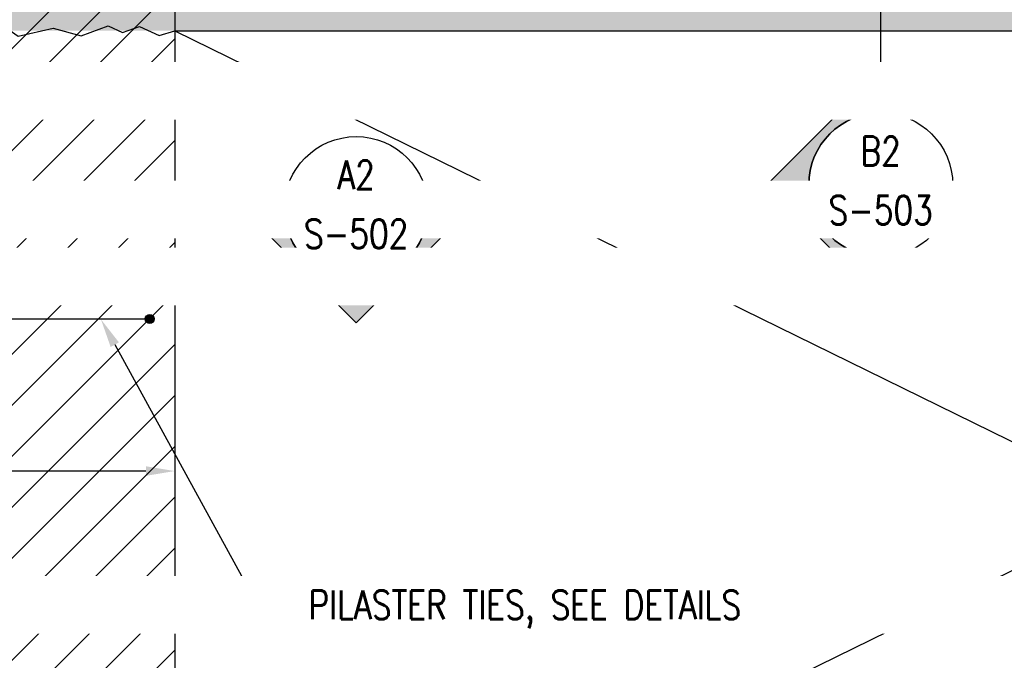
# Model space of a CAD drawing. Header units: inches. Extents: x -1337 to 3683, y -131 to 357.
# Tile 13 of 20: x 626 to 762, y 45 to 134. Entities that reach past the tile are written whole.
import ezdxf
from ezdxf import colors
from ezdxf.entities.mleader import LeaderData, LeaderLine
from ezdxf.enums import TextEntityAlignment as Align
from ezdxf.math import Vec2, Vec3

# ---------------------------------------------------------------- set-up
doc = ezdxf.new("R2010")
doc.units = ezdxf.units.IN
doc.header["$MEASUREMENT"] = 0
doc.set_wipeout_variables(frame=1)
for name, color, linetype in [('A-DETL', 3, 'Continuous'), ('A-DETL-THIN', 1, 'Continuous'), ('S-ANNO-DIMS', 1, 'Continuous'), ('S-ANNO-NOTE', 190, 'Continuous'), ('S-ANNO-SYMB', 2, 'Continuous'), ('S-BEAM', 13, 'Continuous'), ('S-COLS', 53, 'Continuous'), ('S-DETL-LW18-020%', 77, 'Continuous'), ('S-DETL-LW18-040%', 197, 'Continuous'), ('S-REIN-RBAR', 4, 'Continuous')]:
    doc.layers.add(name, color=color, linetype=linetype)
doc.styles.add('Annotative', font='romans.shx', dxfattribs={"width": 0.8, "height": 0.125})
doc.styles.add('Arial', font='romans.shx', dxfattribs={"width": 0.8})
doc.styles.add('ROMANS', font='romans.shx', dxfattribs={"width": 0.8})
doc.dimstyles.new('Annotative', dxfattribs={"dimscale": 0, "dimtxt": 0.125, "dimasz": 0.125, "dimexe": 0.18, "dimexo": 0.0625, "dimgap": 0.09, "dimtad": 1, "dimdec": 3, "dimzin": 3, "dimdsep": 46, "dimlunit": 4, "dimtxsty": 'Annotative', "dimcen": 0.09, "dimclrt": 2, "dimazin": 2, "dimtfac": 1, "dimtdec": 3, "dimtmove": 0, "dimatfit": 0, "dimfxl": 1, "dimfrac": 2, "dimtolj": 1, "dimtzin": 0, "dimarcsym": 0})

# ---------------------------------------------------------------- blocks, each defined once
blk = doc.blocks.new('032100_ReinforcementBar-Section - _ 10-1678638-HEADWALL REINFORCEMENT TO BLAST PILASTER ELEVATION')
h = blk.add_hatch(color=256)
h.dxf.hatch_style = 1
h.paths.add_polyline_path([(644.25, 92, 1), (643, 92, 1)])
blk.add_circle((643.62, 92), 0.625)
blk = doc.blocks.new('*D26')
at = {"layer": 'Defpoints', "color": 0, "transparency": 16777216}
for p in [(561.08, 70.89), (561.08, 68.22), (647.08, 68.22)]:
    blk.add_point(p, dxfattribs=at)
at = {"layer": 'S-ANNO-DIMS', "color": 0, "lineweight": -2, "transparency": 16777216}
blk.add_line((643.08, 70.89), (565.08, 70.89), dxfattribs=at)
at = {"layer": 'S-ANNO-DIMS', "color": 0, "transparency": 16777216}
for points in [[(565.08, 71.56), (565.08, 70.22), (561.08, 70.89)], [(643.08, 71.56), (643.08, 70.22), (647.08, 70.89)]]:
    blk.add_solid(points, dxfattribs=at)
blk = doc.blocks.new('*U57')
blk.add_wipeout([(0, -0.3125), (0.0055, -0.3125), (0.0109, -0.3123), (0.0164, -0.3121), (0.0218, -0.3117), (0.0272, -0.3113), (0.0327, -0.3108), (0.0381, -0.3102), (0.0435, -0.3095), (0.0489, -0.3087), (0.0543, -0.3078), (0.0596, -0.3068), (0.065, -0.3057), (0.0703, -0.3045), (0.0756, -0.3032), (0.0809, -0.3019), (0.0861, -0.3004), (0.0914, -0.2988), (0.0966, -0.2972), (0.1017, -0.2955), (0.1069, -0.2937), (0.112, -0.2917), (0.1171, -0.2897), (0.1221, -0.2877), (0.1271, -0.2855), (0.1321, -0.2832), (0.137, -0.2809), (0.1419, -0.2784), (0.1467, -0.2759), (0.1515, -0.2733), (0.1562, -0.2706), (0.1609, -0.2679), (0.1656, -0.265), (0.1702, -0.2621), (0.1747, -0.2591), (0.1792, -0.256), (0.1837, -0.2528), (0.1881, -0.2496), (0.1924, -0.2463), (0.1967, -0.2429), (0.2009, -0.2394), (0.205, -0.2358), (0.2091, -0.2322), (0.2131, -0.2285), (0.2171, -0.2248), (0.221, -0.221), (0.2248, -0.2171), (0.2285, -0.2131), (0.2322, -0.2091), (0.2358, -0.205), (0.2394, -0.2009), (0.2429, -0.1967), (0.2463, -0.1924), (0.2496, -0.1881), (0.2528, -0.1837), (0.256, -0.1792), (0.2591, -0.1747), (0.2621, -0.1702), (0.265, -0.1656), (0.2679, -0.1609), (0.2706, -0.1562), (0.2733, -0.1515), (0.2759, -0.1467), (0.2784, -0.1419), (0.2809, -0.137), (0.2832, -0.1321), (0.2855, -0.1271), (0.2877, -0.1221), (0.2897, -0.1171), (0.2917, -0.112), (0.2937, -0.1069), (0.2955, -0.1017), (0.2972, -0.0966), (0.2988, -0.0914), (0.3004, -0.0861), (0.3019, -0.0809), (0.3032, -0.0756), (0.3045, -0.0703), (0.3057, -0.065), (0.3068, -0.0596), (0.3078, -0.0543), (0.3087, -0.0489), (0.3095, -0.0435), (0.3102, -0.0381), (0.3108, -0.0327), (0.3113, -0.0272), (0.3117, -0.0218), (0.3121, -0.0164), (0.3123, -0.0109), (0.3125, -0.0055), (0.3125, 0), (0.3125, 0.0055), (0.3123, 0.0109), (0.3121, 0.0164), (0.3117, 0.0218), (0.3113, 0.0272), (0.3108, 0.0327), (0.3102, 0.0381), (0.3095, 0.0435), (0.3087, 0.0489), (0.3078, 0.0543), (0.3068, 0.0596), (0.3057, 0.065), (0.3045, 0.0703), (0.3032, 0.0756), (0.3019, 0.0809), (0.3004, 0.0861), (0.2988, 0.0914), (0.2972, 0.0966), (0.2955, 0.1017), (0.2937, 0.1069), (0.2917, 0.112), (0.2897, 0.1171), (0.2877, 0.1221), (0.2855, 0.1271), (0.2832, 0.1321), (0.2809, 0.137), (0.2784, 0.1419), (0.2759, 0.1467), (0.2733, 0.1515), (0.2706, 0.1562), (0.2679, 0.1609), (0.265, 0.1656), (0.2621, 0.1702), (0.2591, 0.1747), (0.256, 0.1792), (0.2528, 0.1837), (0.2496, 0.1881), (0.2463, 0.1924), (0.2429, 0.1967), (0.2394, 0.2009), (0.2358, 0.205), (0.2322, 0.2091), (0.2285, 0.2131), (0.2248, 0.2171), (0.221, 0.221), (0.2171, 0.2248), (0.2131, 0.2285), (0.2091, 0.2322), (0.205, 0.2358), (0.2009, 0.2394), (0.1967, 0.2429), (0.1924, 0.2463), (0.1881, 0.2496), (0.1837, 0.2528), (0.1792, 0.256), (0.1747, 0.2591), (0.1702, 0.2621), (0.1656, 0.265), (0.1609, 0.2679), (0.1562, 0.2706), (0.1515, 0.2733), (0.1467, 0.2759), (0.1419, 0.2784), (0.137, 0.2809), (0.1321, 0.2832), (0.1271, 0.2855), (0.1221, 0.2877), (0.1171, 0.2897), (0.112, 0.2917), (0.1069, 0.2937), (0.1017, 0.2955), (0.0966, 0.2972), (0.0914, 0.2988), (0.0861, 0.3004), (0.0809, 0.3019), (0.0756, 0.3032), (0.0703, 0.3045), (0.065, 0.3057), (0.0596, 0.3068), (0.0543, 0.3078), (0.0489, 0.3087), (0.0435, 0.3095), (0.0381, 0.3102), (0.0327, 0.3108), (0.0272, 0.3113), (0.0218, 0.3117), (0.0164, 0.3121), (0.0109, 0.3123), (0.0055, 0.3125), (0, 0.3125), (-0.0055, 0.3125), (-0.0109, 0.3123), (-0.0164, 0.3121), (-0.0218, 0.3117), (-0.0272, 0.3113), (-0.0327, 0.3108), (-0.0381, 0.3102), (-0.0435, 0.3095), (-0.0489, 0.3087), (-0.0543, 0.3078), (-0.0596, 0.3068), (-0.065, 0.3057), (-0.0703, 0.3045), (-0.0756, 0.3032), (-0.0809, 0.3019), (-0.0861, 0.3004), (-0.0914, 0.2988), (-0.0966, 0.2972), (-0.1017, 0.2955), (-0.1069, 0.2937), (-0.112, 0.2917), (-0.1171, 0.2897), (-0.1221, 0.2877), (-0.1271, 0.2855), (-0.1321, 0.2832), (-0.137, 0.2809), (-0.1419, 0.2784), (-0.1467, 0.2759), (-0.1515, 0.2733), (-0.1562, 0.2706), (-0.1609, 0.2679), (-0.1656, 0.265), (-0.1702, 0.2621), (-0.1747, 0.2591), (-0.1792, 0.256), (-0.1837, 0.2528), (-0.1881, 0.2496), (-0.1924, 0.2463), (-0.1967, 0.2429), (-0.2009, 0.2394), (-0.205, 0.2358), (-0.2091, 0.2322), (-0.2131, 0.2285), (-0.2171, 0.2248), (-0.221, 0.221), (-0.2248, 0.2171), (-0.2285, 0.2131), (-0.2322, 0.2091), (-0.2358, 0.205), (-0.2394, 0.2009), (-0.2429, 0.1967), (-0.2463, 0.1924), (-0.2496, 0.1881), (-0.2528, 0.1837), (-0.256, 0.1792), (-0.2591, 0.1747), (-0.2621, 0.1702), (-0.265, 0.1656), (-0.2679, 0.1609), (-0.2706, 0.1562), (-0.2733, 0.1515), (-0.2759, 0.1467), (-0.2784, 0.1419), (-0.2809, 0.137), (-0.2832, 0.1321), (-0.2855, 0.1271), (-0.2877, 0.1221), (-0.2897, 0.1171), (-0.2917, 0.112), (-0.2937, 0.1069), (-0.2955, 0.1017), (-0.2972, 0.0966), (-0.2988, 0.0914), (-0.3004, 0.0861), (-0.3019, 0.0809), (-0.3032, 0.0756), (-0.3045, 0.0703), (-0.3057, 0.065), (-0.3068, 0.0596), (-0.3078, 0.0543), (-0.3087, 0.0489), (-0.3095, 0.0435), (-0.3102, 0.0381), (-0.3108, 0.0327), (-0.3113, 0.0272), (-0.3117, 0.0218), (-0.3121, 0.0164), (-0.3123, 0.0109), (-0.3125, 0.0055), (-0.3125, 0), (-0.3125, -0.0055), (-0.3123, -0.0109), (-0.3121, -0.0164), (-0.3117, -0.0218), (-0.3113, -0.0272), (-0.3108, -0.0327), (-0.3102, -0.0381), (-0.3095, -0.0435), (-0.3087, -0.0489), (-0.3078, -0.0543), (-0.3068, -0.0596), (-0.3057, -0.065), (-0.3045, -0.0703), (-0.3032, -0.0756), (-0.3019, -0.0809), (-0.3004, -0.0861), (-0.2988, -0.0914), (-0.2972, -0.0966), (-0.2955, -0.1017), (-0.2937, -0.1069), (-0.2917, -0.112), (-0.2897, -0.1171), (-0.2877, -0.1221), (-0.2855, -0.1271), (-0.2832, -0.1321), (-0.2809, -0.137), (-0.2784, -0.1419), (-0.2759, -0.1467), (-0.2733, -0.1515), (-0.2706, -0.1562), (-0.2679, -0.1609), (-0.265, -0.1656), (-0.2621, -0.1702), (-0.2591, -0.1747), (-0.256, -0.1792), (-0.2528, -0.1837), (-0.2496, -0.1881), (-0.2463, -0.1924), (-0.2429, -0.1967), (-0.2394, -0.2009), (-0.2358, -0.205), (-0.2322, -0.2091), (-0.2285, -0.2131), (-0.2248, -0.2171), (-0.221, -0.221), (-0.2171, -0.2248), (-0.2131, -0.2285), (-0.2091, -0.2322), (-0.205, -0.2358), (-0.2009, -0.2394), (-0.1967, -0.2429), (-0.1924, -0.2463), (-0.1881, -0.2496), (-0.1837, -0.2528), (-0.1792, -0.256), (-0.1747, -0.2591), (-0.1702, -0.2621), (-0.1656, -0.265), (-0.1609, -0.2679), (-0.1562, -0.2706), (-0.1515, -0.2733), (-0.1467, -0.2759), (-0.1419, -0.2784), (-0.137, -0.2809), (-0.1321, -0.2832), (-0.1271, -0.2855), (-0.1221, -0.2877), (-0.1171, -0.2897), (-0.112, -0.2917), (-0.1069, -0.2937), (-0.1017, -0.2955), (-0.0966, -0.2972), (-0.0914, -0.2988), (-0.0861, -0.3004), (-0.0809, -0.3019), (-0.0756, -0.3032), (-0.0703, -0.3045), (-0.065, -0.3057), (-0.0596, -0.3068), (-0.0543, -0.3078), (-0.0489, -0.3087), (-0.0435, -0.3095), (-0.0381, -0.3102), (-0.0327, -0.3108), (-0.0272, -0.3113), (-0.0218, -0.3117), (-0.0164, -0.3121), (-0.0109, -0.3123), (-0.0055, -0.3125)])
at = {"lineweight": -3}
h = blk.add_hatch(color=256, dxfattribs=at)
edge = h.paths.add_edge_path()
edge.add_line((0.3125, 0), (0.4947, 0))
edge.add_line((0.4947, 0), (0, -0.4947))
edge.add_line((0, -0.4947), (-0.4947, 0))
edge.add_line((-0.4947, 0), (-0.3125, 0))
edge.add_arc((0, 0), 0.3125, 180, 360)
at = {"linetype": 'Continuous', "lineweight": -3}
blk.add_line((-0.3125, 0), (-3.855, 0), dxfattribs=at)
at = {"lineweight": -3}
for p, q in [((-0.4947, 0), (0, -0.4947)), ((-0.3125, 0), (0.3125, 0)), ((0, -0.4947), (0.4947, 0))]:
    blk.add_line(p, q, dxfattribs=at)
at = {"lineweight": -3, "flags": 128}
blk.add_lwpolyline([(0.3125, 0), (0.4947, 0), (0, -0.4947), (-0.4947, 0), (-0.3125, 0, 1), (0.3125, 0)], format="xyb", close=True, dxfattribs=at)
blk.add_lwpolyline([(0.3125, -0.0156), (0.3125, -0.0156)], dxfattribs=at)
blk.add_lwpolyline([(0.3125, -0.0156), (0.3125, -0.0156)], dxfattribs=at)
at = {"lineweight": -3}
blk.add_circle((0, 0), 0.3125, dxfattribs=at)
at = {"linetype": 'Continuous', "lineweight": -3, "style": 'Arial'}
blk.add_attdef('X#', text='', height=0.0938, dxfattribs=at).set_placement((0, 0.0469), align=Align.BOTTOM_CENTER)
blk.add_attdef('X-###', text='', height=0.0938, dxfattribs=at).set_placement((0, -0.0469), align=Align.TOP_CENTER)
blk = doc.blocks.new('*U54')
blk.add_wipeout([(0, -0.3125), (0.0055, -0.3125), (0.0109, -0.3123), (0.0164, -0.3121), (0.0218, -0.3117), (0.0272, -0.3113), (0.0327, -0.3108), (0.0381, -0.3102), (0.0435, -0.3095), (0.0489, -0.3087), (0.0543, -0.3078), (0.0596, -0.3068), (0.065, -0.3057), (0.0703, -0.3045), (0.0756, -0.3032), (0.0809, -0.3019), (0.0861, -0.3004), (0.0914, -0.2988), (0.0966, -0.2972), (0.1017, -0.2955), (0.1069, -0.2937), (0.112, -0.2917), (0.1171, -0.2897), (0.1221, -0.2877), (0.1271, -0.2855), (0.1321, -0.2832), (0.137, -0.2809), (0.1419, -0.2784), (0.1467, -0.2759), (0.1515, -0.2733), (0.1562, -0.2706), (0.1609, -0.2679), (0.1656, -0.265), (0.1702, -0.2621), (0.1747, -0.2591), (0.1792, -0.256), (0.1837, -0.2528), (0.1881, -0.2496), (0.1924, -0.2463), (0.1967, -0.2429), (0.2009, -0.2394), (0.205, -0.2358), (0.2091, -0.2322), (0.2131, -0.2285), (0.2171, -0.2248), (0.221, -0.221), (0.2248, -0.2171), (0.2285, -0.2131), (0.2322, -0.2091), (0.2358, -0.205), (0.2394, -0.2009), (0.2429, -0.1967), (0.2463, -0.1924), (0.2496, -0.1881), (0.2528, -0.1837), (0.256, -0.1792), (0.2591, -0.1747), (0.2621, -0.1702), (0.265, -0.1656), (0.2679, -0.1609), (0.2706, -0.1562), (0.2733, -0.1515), (0.2759, -0.1467), (0.2784, -0.1419), (0.2809, -0.137), (0.2832, -0.1321), (0.2855, -0.1271), (0.2877, -0.1221), (0.2897, -0.1171), (0.2917, -0.112), (0.2937, -0.1069), (0.2955, -0.1017), (0.2972, -0.0966), (0.2988, -0.0914), (0.3004, -0.0861), (0.3019, -0.0809), (0.3032, -0.0756), (0.3045, -0.0703), (0.3057, -0.065), (0.3068, -0.0596), (0.3078, -0.0543), (0.3087, -0.0489), (0.3095, -0.0435), (0.3102, -0.0381), (0.3108, -0.0327), (0.3113, -0.0272), (0.3117, -0.0218), (0.3121, -0.0164), (0.3123, -0.0109), (0.3125, -0.0055), (0.3125, 0), (0.3125, 0.0055), (0.3123, 0.0109), (0.3121, 0.0164), (0.3117, 0.0218), (0.3113, 0.0272), (0.3108, 0.0327), (0.3102, 0.0381), (0.3095, 0.0435), (0.3087, 0.0489), (0.3078, 0.0543), (0.3068, 0.0596), (0.3057, 0.065), (0.3045, 0.0703), (0.3032, 0.0756), (0.3019, 0.0809), (0.3004, 0.0861), (0.2988, 0.0914), (0.2972, 0.0966), (0.2955, 0.1017), (0.2937, 0.1069), (0.2917, 0.112), (0.2897, 0.1171), (0.2877, 0.1221), (0.2855, 0.1271), (0.2832, 0.1321), (0.2809, 0.137), (0.2784, 0.1419), (0.2759, 0.1467), (0.2733, 0.1515), (0.2706, 0.1562), (0.2679, 0.1609), (0.265, 0.1656), (0.2621, 0.1702), (0.2591, 0.1747), (0.256, 0.1792), (0.2528, 0.1837), (0.2496, 0.1881), (0.2463, 0.1924), (0.2429, 0.1967), (0.2394, 0.2009), (0.2358, 0.205), (0.2322, 0.2091), (0.2285, 0.2131), (0.2248, 0.2171), (0.221, 0.221), (0.2171, 0.2248), (0.2131, 0.2285), (0.2091, 0.2322), (0.205, 0.2358), (0.2009, 0.2394), (0.1967, 0.2429), (0.1924, 0.2463), (0.1881, 0.2496), (0.1837, 0.2528), (0.1792, 0.256), (0.1747, 0.2591), (0.1702, 0.2621), (0.1656, 0.265), (0.1609, 0.2679), (0.1562, 0.2706), (0.1515, 0.2733), (0.1467, 0.2759), (0.1419, 0.2784), (0.137, 0.2809), (0.1321, 0.2832), (0.1271, 0.2855), (0.1221, 0.2877), (0.1171, 0.2897), (0.112, 0.2917), (0.1069, 0.2937), (0.1017, 0.2955), (0.0966, 0.2972), (0.0914, 0.2988), (0.0861, 0.3004), (0.0809, 0.3019), (0.0756, 0.3032), (0.0703, 0.3045), (0.065, 0.3057), (0.0596, 0.3068), (0.0543, 0.3078), (0.0489, 0.3087), (0.0435, 0.3095), (0.0381, 0.3102), (0.0327, 0.3108), (0.0272, 0.3113), (0.0218, 0.3117), (0.0164, 0.3121), (0.0109, 0.3123), (0.0055, 0.3125), (0, 0.3125), (-0.0055, 0.3125), (-0.0109, 0.3123), (-0.0164, 0.3121), (-0.0218, 0.3117), (-0.0272, 0.3113), (-0.0327, 0.3108), (-0.0381, 0.3102), (-0.0435, 0.3095), (-0.0489, 0.3087), (-0.0543, 0.3078), (-0.0596, 0.3068), (-0.065, 0.3057), (-0.0703, 0.3045), (-0.0756, 0.3032), (-0.0809, 0.3019), (-0.0861, 0.3004), (-0.0914, 0.2988), (-0.0966, 0.2972), (-0.1017, 0.2955), (-0.1069, 0.2937), (-0.112, 0.2917), (-0.1171, 0.2897), (-0.1221, 0.2877), (-0.1271, 0.2855), (-0.1321, 0.2832), (-0.137, 0.2809), (-0.1419, 0.2784), (-0.1467, 0.2759), (-0.1515, 0.2733), (-0.1562, 0.2706), (-0.1609, 0.2679), (-0.1656, 0.265), (-0.1702, 0.2621), (-0.1747, 0.2591), (-0.1792, 0.256), (-0.1837, 0.2528), (-0.1881, 0.2496), (-0.1924, 0.2463), (-0.1967, 0.2429), (-0.2009, 0.2394), (-0.205, 0.2358), (-0.2091, 0.2322), (-0.2131, 0.2285), (-0.2171, 0.2248), (-0.221, 0.221), (-0.2248, 0.2171), (-0.2285, 0.2131), (-0.2322, 0.2091), (-0.2358, 0.205), (-0.2394, 0.2009), (-0.2429, 0.1967), (-0.2463, 0.1924), (-0.2496, 0.1881), (-0.2528, 0.1837), (-0.256, 0.1792), (-0.2591, 0.1747), (-0.2621, 0.1702), (-0.265, 0.1656), (-0.2679, 0.1609), (-0.2706, 0.1562), (-0.2733, 0.1515), (-0.2759, 0.1467), (-0.2784, 0.1419), (-0.2809, 0.137), (-0.2832, 0.1321), (-0.2855, 0.1271), (-0.2877, 0.1221), (-0.2897, 0.1171), (-0.2917, 0.112), (-0.2937, 0.1069), (-0.2955, 0.1017), (-0.2972, 0.0966), (-0.2988, 0.0914), (-0.3004, 0.0861), (-0.3019, 0.0809), (-0.3032, 0.0756), (-0.3045, 0.0703), (-0.3057, 0.065), (-0.3068, 0.0596), (-0.3078, 0.0543), (-0.3087, 0.0489), (-0.3095, 0.0435), (-0.3102, 0.0381), (-0.3108, 0.0327), (-0.3113, 0.0272), (-0.3117, 0.0218), (-0.3121, 0.0164), (-0.3123, 0.0109), (-0.3125, 0.0055), (-0.3125, 0), (-0.3125, -0.0055), (-0.3123, -0.0109), (-0.3121, -0.0164), (-0.3117, -0.0218), (-0.3113, -0.0272), (-0.3108, -0.0327), (-0.3102, -0.0381), (-0.3095, -0.0435), (-0.3087, -0.0489), (-0.3078, -0.0543), (-0.3068, -0.0596), (-0.3057, -0.065), (-0.3045, -0.0703), (-0.3032, -0.0756), (-0.3019, -0.0809), (-0.3004, -0.0861), (-0.2988, -0.0914), (-0.2972, -0.0966), (-0.2955, -0.1017), (-0.2937, -0.1069), (-0.2917, -0.112), (-0.2897, -0.1171), (-0.2877, -0.1221), (-0.2855, -0.1271), (-0.2832, -0.1321), (-0.2809, -0.137), (-0.2784, -0.1419), (-0.2759, -0.1467), (-0.2733, -0.1515), (-0.2706, -0.1562), (-0.2679, -0.1609), (-0.265, -0.1656), (-0.2621, -0.1702), (-0.2591, -0.1747), (-0.256, -0.1792), (-0.2528, -0.1837), (-0.2496, -0.1881), (-0.2463, -0.1924), (-0.2429, -0.1967), (-0.2394, -0.2009), (-0.2358, -0.205), (-0.2322, -0.2091), (-0.2285, -0.2131), (-0.2248, -0.2171), (-0.221, -0.221), (-0.2171, -0.2248), (-0.2131, -0.2285), (-0.2091, -0.2322), (-0.205, -0.2358), (-0.2009, -0.2394), (-0.1967, -0.2429), (-0.1924, -0.2463), (-0.1881, -0.2496), (-0.1837, -0.2528), (-0.1792, -0.256), (-0.1747, -0.2591), (-0.1702, -0.2621), (-0.1656, -0.265), (-0.1609, -0.2679), (-0.1562, -0.2706), (-0.1515, -0.2733), (-0.1467, -0.2759), (-0.1419, -0.2784), (-0.137, -0.2809), (-0.1321, -0.2832), (-0.1271, -0.2855), (-0.1221, -0.2877), (-0.1171, -0.2897), (-0.112, -0.2917), (-0.1069, -0.2937), (-0.1017, -0.2955), (-0.0966, -0.2972), (-0.0914, -0.2988), (-0.0861, -0.3004), (-0.0809, -0.3019), (-0.0756, -0.3032), (-0.0703, -0.3045), (-0.065, -0.3057), (-0.0596, -0.3068), (-0.0543, -0.3078), (-0.0489, -0.3087), (-0.0435, -0.3095), (-0.0381, -0.3102), (-0.0327, -0.3108), (-0.0272, -0.3113), (-0.0218, -0.3117), (-0.0164, -0.3121), (-0.0109, -0.3123), (-0.0055, -0.3125)])
at = {"lineweight": -3}
h = blk.add_hatch(color=256, dxfattribs=at)
edge = h.paths.add_edge_path()
edge.add_line((0, -0.3125), (0, -0.4947))
edge.add_line((0, -0.4947), (-0.4947, 0))
edge.add_line((-0.4947, 0), (0, 0.4947))
edge.add_line((0, 0.4947), (0, 0.3125))
edge.add_arc((0, 0), 0.3125, 90, 270)
at = {"linetype": 'Continuous', "lineweight": -3}
blk.add_line((0, 0.3125), (0, 4.8319), dxfattribs=at)
at = {"lineweight": -3}
for p, q in [((0, 0.4947), (-0.4947, 0)), ((-0.4947, 0), (0, -0.4947)), ((-0.3125, 0), (0.3125, 0))]:
    blk.add_line(p, q, dxfattribs=at)
at = {"lineweight": -3, "flags": 128}
blk.add_lwpolyline([(0, -0.3125), (0, -0.4947), (-0.4947, 0), (0, 0.4947), (0, 0.3125, 1), (0, -0.3125)], format="xyb", close=True, dxfattribs=at)
blk.add_lwpolyline([(-0.0156, -0.3125), (-0.0156, -0.3125)], dxfattribs=at)
blk.add_lwpolyline([(-0.0156, -0.3125), (-0.0156, -0.3125)], dxfattribs=at)
at = {"lineweight": -3}
blk.add_circle((0, 0), 0.3125, dxfattribs=at)
at = {"linetype": 'Continuous', "lineweight": -3, "style": 'Arial'}
blk.add_attdef('X#', text='', height=0.0938, dxfattribs=at).set_placement((0, 0.0469), align=Align.BOTTOM_CENTER)
blk.add_attdef('X-###', text='', height=0.0938, dxfattribs=at).set_placement((0, -0.0469), align=Align.TOP_CENTER)

msp = doc.modelspace()

# ---------------------------------------------------------------- hatches: boundary and pattern name
at = {"layer": 'S-DETL-LW18-020%'}
h = msp.add_hatch(color=256, dxfattribs=at)
h.dxf.hatch_style = 1
h.paths.add_polyline_path([(889.6576, 132), (201.0774, 132), (201.0774, 168), (889.6576, 168)])
at = {"layer": 'S-DETL-LW18-040%'}
h = msp.add_hatch(dxfattribs=at)
h.set_pattern_fill('ANSI31', color=256, scale=40)
h.paths.add_polyline_path([(647.0774, 0), (561.0774, 0), (561.0774, 242), (647.0774, 242)])

# ---------------------------------------------------------------- linework, layer by layer
at = {"layer": 'A-DETL-THIN', "lineweight": -3}
for p, q in [((647.0774, 132), (889.6576, 12.9644)), ((889.6576, 119.0356), (647.0774, 0))]:
    msp.add_line(p, q, dxfattribs=at)
at = {"layer": 'S-BEAM', "lineweight": -3}
msp.add_line((647.0774, 132), (889.6576, 132), dxfattribs=at)
at = {"layer": 'S-COLS', "lineweight": -3}
msp.add_line((647.0774, 132), (647.0774, 0), dxfattribs=at)
at = {"layer": 'S-DETL-LW18-040%', "lineweight": -3}
msp.add_line((647.0774, 220), (647.0774, 132), dxfattribs=at)
at = {"layer": 'S-REIN-RBAR', "lineweight": -3}
msp.add_line((565.1569, 92), (642.9978, 92), dxfattribs=at)

# ---------------------------------------------------------------- block references
msp.add_blockref('032100_ReinforcementBar-Section - _ 10-1678638-HEADWALL REINFORCEMENT TO BLAST PILASTER ELEVATION', (0, 0), dxfattribs=at)

# ---------------------------------------------------------------- dimensions: what is measured, and where the dimension line sits
at = {"layer": 'S-ANNO-DIMS', "lineweight": -3}
dim = msp.add_linear_dim(base=(561.0774, 70.8901), p1=(647.0774, 68.2237), p2=(561.0774, 68.2237), text=' ', dimstyle='Annotative', override={"dimpost": '\\X', "dimse1": 1, "dimse2": 1, "dimtfill": 0}, dxfattribs=at)
dim.commit()
dim.dimension.update_dxf_attribs({"geometry": '*D26', "text_midpoint": (590.2935, 70.8901), "dimtype": 160})

# ---------------------------------------------------------------- next in the draw order: block references
at = {"layer": 'S-ANNO-SYMB', "lineweight": -3}
ref = msp.add_blockref('*U54', (745.0972, 110.6048), dxfattribs=dict(at, xscale=32, yscale=32, zscale=32))
ref.add_attrib('X-###', 'S-503', dxfattribs={"color": 1, "linetype": 'Continuous', "lineweight": -2, "height": 4, "style": 'ROMANS', "width": 0.796875}).set_placement((745.0972, 109.1048), align=Align.TOP_CENTER)
ref.add_attrib('X#', 'B2', dxfattribs={"color": 1, "linetype": 'Continuous', "lineweight": -2, "height": 4, "style": 'ROMANS', "width": 0.796875}).set_placement((745.0972, 112.1048), align=Align.BOTTOM_CENTER)
ref = msp.add_blockref('*U57', (672.278, 107.314), dxfattribs=dict(at, xscale=32, yscale=32, zscale=32))
ref.add_attrib('X-###', 'S-502', dxfattribs={"color": 1, "linetype": 'Continuous', "lineweight": -2, "height": 4, "style": 'ROMANS', "width": 0.796875}).set_placement((672.278, 105.814), align=Align.TOP_CENTER)
ref.add_attrib('X#', 'A2', dxfattribs={"color": 1, "linetype": 'Continuous', "lineweight": -2, "height": 4, "style": 'ROMANS', "width": 0.796875}).set_placement((672.278, 108.814), align=Align.BOTTOM_CENTER)

# ---------------------------------------------------------------- next in the draw order: leaders
at = {"layer": 'S-ANNO-NOTE', "lineweight": -3}
ml = msp.add_multileader_mtext('Standard', dxfattribs=at)
ml.set_content('ROUGHEN JOINT, TYP', color=256, style='Annotative')
ml.set_leader_properties(color=1, linetype='ByLayer', lineweight=-1)
ml.build(insert=Vec2(0, 0))
ml.multileader.update_dxf_attribs({"text_right_attachment_type": 3, "dogleg_length": 0.125, "scale": 32})
ctx = ml.context
ctx.base_point, ctx.scale, ctx.landing_gap_size, ctx.plane_origin = Vec3(171.2682, 124.4304), 32, 2.88, Vec3(243.5604, 138.6678)
ctx.right_attachment = 3
notes = []
notes.append((ctx, [(1, (1, 1, 0), (206.1711, 117.7638), (-1, 0), 4, [(0, [(221.2332, 132.1082)], 0, [])])]))
ctx.mtext.insert, ctx.mtext.width, ctx.mtext.flow_direction = Vec3(174.1482, 126.8114), 26.712114, 5
ml = msp.add_multileader_mtext('Standard', dxfattribs=at)
ml.set_content('PILASTER TIES, SEE DETAILS', color=256, style='Annotative')
ml.set_leader_properties(color=1, linetype='ByLayer', lineweight=-1)
ml.build(insert=Vec2(0, 0))
ml.multileader.update_dxf_attribs({"text_right_attachment_type": 3, "dogleg_length": 0.125, "scale": 32})
ctx = ml.context
ctx.base_point, ctx.scale, ctx.landing_gap_size, ctx.plane_origin = Vec3(662.783, 51.9335), 32, 2.88, Vec3(640.2408, 88.2351)
ctx.right_attachment = 3
notes.append((ctx, [(0, (1, 1, 0), (658.783, 51.9335), (1, 0), 4, [(0, [(636.8426, 91.9401)], 0, [])])]))
ctx.mtext.insert, ctx.mtext.width, ctx.mtext.flow_direction = Vec3(665.663, 54.3145), 69.695518, 5
ctx.mtext.has_bg_fill, ctx.mtext.bg_color, ctx.mtext.bg_scale_factor, ctx.mtext.bg_transparency, ctx.mtext.use_window_bg_color = 1, -1027028792, 1.5, 0, 1
for ctx, leaders in notes:
    for number, flags, end, landing, length, lines in leaders:
        leader = LeaderData()
        leader.index, (leader.has_last_leader_line, leader.has_dogleg_vector, leader.attachment_direction) = number, flags
        leader.last_leader_point, leader.dogleg_vector, leader.dogleg_length = Vec3(end), Vec3(landing), length
        for number, points, colour, breaks in lines:
            line = LeaderLine()
            line.index, line.vertices, line.color, line.breaks = number, Vec3.list(points), colors.encode_raw_color(colour), breaks
            leader.lines.append(line)
        ctx.leaders.append(leader)

# ---------------------------------------------------------------- next in the draw order: leaders
ml = msp.add_multileader_mtext('Standard', dxfattribs=at)
ml.set_content('HEADER BEAM SHEAR REINF, SEE DETAILS', color=256, style='Annotative')
ml.set_leader_properties(color=1, linetype='ByLayer', lineweight=-1)
ml.build(insert=Vec2(0, 0))
ml.multileader.update_dxf_attribs({"text_right_attachment_type": 3, "dogleg_length": 0.125, "scale": 32})
ctx = ml.context
ctx.base_point, ctx.scale, ctx.landing_gap_size, ctx.plane_origin = Vec3(389.3284, 123.2849), 32, 2.88, Vec3(359.6026, 138.6678)
ctx.right_attachment = 3
notes = []
notes.append((ctx, [(0, (1, 1, 0), (385.3284, 123.2849), (1, 0), 4, [(0, [(400.5985, 147.9645)], 0, [])])]))
ctx.mtext.insert, ctx.mtext.width, ctx.mtext.flow_direction = Vec3(392.2084, 125.6658), 52.099261, 5
ctx.mtext.has_bg_fill, ctx.mtext.bg_color, ctx.mtext.bg_scale_factor, ctx.mtext.bg_transparency, ctx.mtext.use_window_bg_color = 1, -1027028792, 1.5, 0, 1
ml = msp.add_multileader_mtext('Standard', dxfattribs=at)
ml.set_content('PILASTER TIES, SEE DETAILS', color=256, style='Annotative')
ml.set_leader_properties(color=1, linetype='ByLayer', lineweight=-1)
ml.build(insert=Vec2(0, 0))
ml.multileader.update_dxf_attribs({"text_right_attachment_type": 3, "dogleg_length": 0.125, "scale": 32})
ctx = ml.context
ctx.base_point, ctx.scale, ctx.landing_gap_size, ctx.plane_origin = Vec3(264.783, 51.9335), 32, 2.88, Vec3(242.2408, 88.2351)
ctx.right_attachment = 3
notes.append((ctx, [(0, (1, 1, 0), (260.783, 51.9335), (1, 0), 4, [(0, [(238.8426, 91.9401)], 0, [])])]))
ctx.mtext.insert, ctx.mtext.width, ctx.mtext.flow_direction = Vec3(267.663, 54.3145), 69.695518, 5
ctx.mtext.has_bg_fill, ctx.mtext.bg_color, ctx.mtext.bg_scale_factor, ctx.mtext.bg_transparency, ctx.mtext.use_window_bg_color = 1, -1027028792, 1.5, 0, 1
for ctx, leaders in notes:
    for number, flags, end, landing, length, lines in leaders:
        leader = LeaderData()
        leader.index, (leader.has_last_leader_line, leader.has_dogleg_vector, leader.attachment_direction) = number, flags
        leader.last_leader_point, leader.dogleg_vector, leader.dogleg_length = Vec3(end), Vec3(landing), length
        for number, points, colour, breaks in lines:
            line = LeaderLine()
            line.index, line.vertices, line.color, line.breaks = number, Vec3.list(points), colors.encode_raw_color(colour), breaks
            leader.lines.append(line)
        ctx.leaders.append(leader)

# ---------------------------------------------------------------- next in the draw order: leaders
ml = msp.add_multileader_mtext('Standard', dxfattribs=at)
ml.set_content('CONT HEADER BEAM FLEXURAL REINF, SEE DETAILS', color=256, style='Annotative')
ml.set_leader_properties(color=1, lineweight=-1)
ml.build(insert=Vec2(0, 0))
ml.multileader.update_dxf_attribs({"dogleg_length": 0.125, "scale": 32})
ctx = ml.context
ctx.base_point, ctx.scale, ctx.landing_gap_size, ctx.plane_origin = Vec3(503.4358, 97.8918), 32, 2.88, Vec3(359.6026, 120.3267)
notes = []
notes.append((ctx, [(0, (1, 1, 0), (499.4358, 97.8918), (1, 0), 4, [(0, [(507.9815, 142)], 0, [])])]))
ctx.mtext.insert, ctx.mtext.width, ctx.mtext.flow_direction = Vec3(506.3158, 99.8918), 49.498119, 5
ctx.mtext.has_bg_fill, ctx.mtext.bg_color, ctx.mtext.bg_scale_factor, ctx.mtext.bg_transparency, ctx.mtext.use_window_bg_color = 1, -1027028792, 1.5, 0, 1
for ctx, leaders in notes:
    for number, flags, end, landing, length, lines in leaders:
        leader = LeaderData()
        leader.index, (leader.has_last_leader_line, leader.has_dogleg_vector, leader.attachment_direction) = number, flags
        leader.last_leader_point, leader.dogleg_vector, leader.dogleg_length = Vec3(end), Vec3(landing), length
        for number, points, colour, breaks in lines:
            line = LeaderLine()
            line.index, line.vertices, line.color, line.breaks = number, Vec3.list(points), colors.encode_raw_color(colour), breaks
            leader.lines.append(line)
        ctx.leaders.append(leader)

# ---------------------------------------------------------------- next in the draw order: leaders
ml = msp.add_multileader_mtext('Standard', dxfattribs=at)
ml.set_content('(2) - #10 HEADER BEAM FLEXURAL REINF MUST BE DISCONTINUOUS AT MAGAZINE ENDS ONLY', color=256, style='Annotative')
ml.set_leader_properties(color=1, linetype='ByLayer', lineweight=-1)
ml.build(insert=Vec2(0, 0))
ml.multileader.update_dxf_attribs({"text_right_attachment_type": 3, "dogleg_length": 0.125, "scale": 32})
ctx = ml.context
ctx.base_point, ctx.scale, ctx.landing_gap_size, ctx.plane_origin = Vec3(334.9521, 107.1806), 32, 2.88, Vec3(470.5368, 120.3267)
ctx.right_attachment = 3
notes = []
notes.append((ctx, [(0, (1, 1, 0), (330.9521, 107.1806), (1, 0), 4, [(0, [(309.3132, 157.1976)], 0, [])])]))
ctx.mtext.insert, ctx.mtext.width, ctx.mtext.flow_direction = Vec3(337.8321, 109.1806), 65.864423, 5
ctx.mtext.has_bg_fill, ctx.mtext.bg_color, ctx.mtext.bg_scale_factor, ctx.mtext.bg_transparency, ctx.mtext.use_window_bg_color = 1, -1027028792, 1.5, 0, 1
for ctx, leaders in notes:
    for number, flags, end, landing, length, lines in leaders:
        leader = LeaderData()
        leader.index, (leader.has_last_leader_line, leader.has_dogleg_vector, leader.attachment_direction) = number, flags
        leader.last_leader_point, leader.dogleg_vector, leader.dogleg_length = Vec3(end), Vec3(landing), length
        for number, points, colour, breaks in lines:
            line = LeaderLine()
            line.index, line.vertices, line.color, line.breaks = number, Vec3.list(points), colors.encode_raw_color(colour), breaks
            leader.lines.append(line)
        ctx.leaders.append(leader)

# ---------------------------------------------------------------- next in the draw order: linework, layer by layer
at = {"layer": 'A-DETL', "lineweight": -3}
msp.add_lwpolyline([(561.0774, 132), (567.5418, 132.6794), (578.6823, 131.1137), (589.5752, 132.6446), (592.273, 131.7505), (593.7885, 132.6255), (598.6182, 131.3314), (606.7879, 132.4796), (610.4101, 131.509), (612.3587, 132.634), (613.4193, 131.5734), (614.0649, 132.2189), (617.4456, 131.3131), (623.2918, 132.6628), (625.3397, 131.2288), (630.2116, 132.3536), (634.0753, 131.3183), (637.834, 132.6864), (639.841, 131.7505), (642.1902, 132.6056), (644.9092, 131.3377), (647.0774, 132)], dxfattribs=at)

doc.saveas('drawing.dxf')
